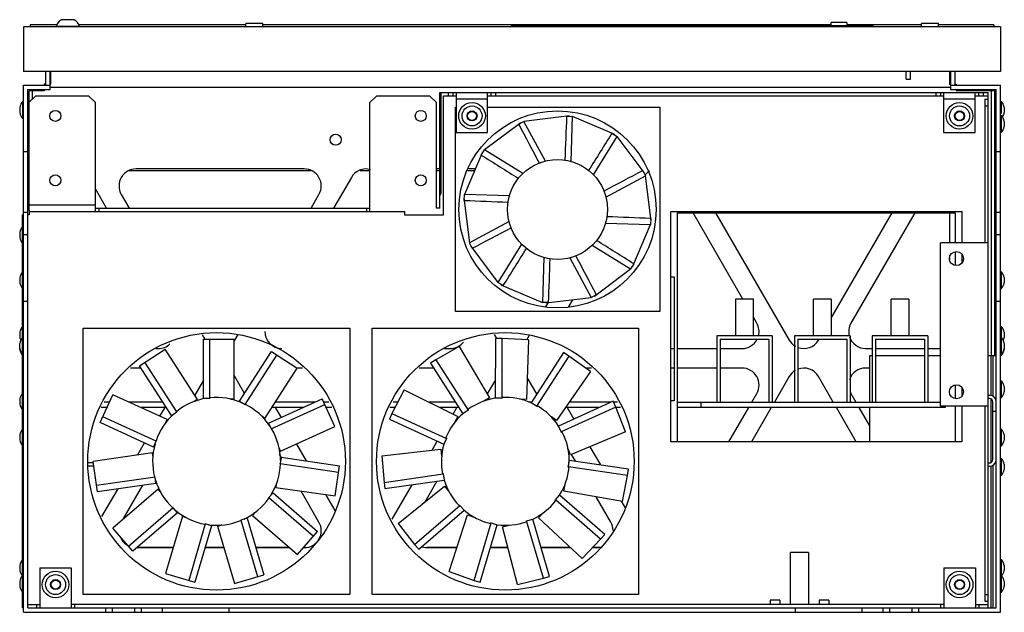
# Model space of a CAD drawing. Header units: millimetres. Extents: x 66 to 510, y 265 to 532.
import ezdxf

# ---------------------------------------------------------------- set-up
doc = ezdxf.new("R2010")
doc.units = ezdxf.units.MM
doc.header["$LTSCALE"] = 51.660007
doc.layers.get('0').update_dxf_attribs({"linetype": 'CONTINUOUS'})

msp = doc.modelspace()

# ---------------------------------------------------------------- linework, layer by layer
at = {"color": 7, "linetype": 'Continuous'}
for p, q in [((67.94, 528.41), (67.94, 508.41)), ((507.94, 528.41), (67.94, 528.41)), ((70.94, 529.41), (70.94, 528.41)), ((83.03, 529.41), (70.94, 529.41)), ((93.14, 528.59), (82.75, 528.59)), ((86.56, 531.66), (85.14, 531.66)), ((89.07, 531.66), (86.81, 531.66)), ((90.74, 531.66), (89.34, 531.66)), ((168.18, 529.41), (92.85, 529.41)), ((168.18, 528.41), (168.18, 529.91)), ((175.7, 529.91), (168.18, 529.91)), ((175.7, 528.41), (175.7, 529.91)), ((431.68, 529.41), (175.7, 529.41)), ((287.53, 528.97), (287.53, 528.41)), ((450.53, 528.97), (287.53, 528.97)), ((438.68, 530.46), (431.68, 530.46)), ((431.68, 528.97), (431.68, 530.46)), ((438.68, 530.46), (438.68, 528.97)), ((472.38, 529.41), (438.68, 529.41)), ((450.53, 528.41), (450.53, 528.97)), ((479.9, 529.91), (472.38, 529.91)), ((472.38, 528.41), (472.38, 529.91)), ((479.9, 528.41), (479.9, 529.91)), ((504.94, 529.41), (479.9, 529.41)), ((504.94, 529.41), (504.94, 528.41)), ((507.94, 528.41), (507.94, 508.41)), ((507.94, 508.41), (67.94, 508.41)), ((77.94, 508.41), (77.94, 502.21)), ((79.94, 500.21), (79.94, 508.41)), ((80.32, 502.61), (80.32, 508.41)), ((465.34, 504.91), (465.34, 508.41)), ((467.34, 504.91), (467.34, 508.41)), ((484.96, 508.41), (484.96, 502.61)), ((485.34, 508.41), (485.34, 500.21)), ((487.34, 508.41), (487.34, 502.21)), ((67.94, 264.71), (67.94, 502.21)), ((67.94, 502.21), (79.94, 502.21)), ((77.29, 502.61), (77.29, 502.21)), ((77.94, 502.61), (77.29, 502.61)), ((80.32, 502.61), (79.94, 502.61)), ((485.34, 501.11), (79.94, 501.11)), ((465.34, 504.91), (467.34, 504.91)), ((484.96, 502.61), (485.34, 502.61)), ((485.34, 502.21), (507.94, 502.21)), ((487.34, 502.61), (487.99, 502.61)), ((487.99, 502.61), (487.99, 502.21)), ((507.94, 264.71), (507.94, 502.21)), ((69.94, 266.71), (69.94, 500.21)), ((69.94, 500.21), (79.94, 500.21)), ((70.41, 494.31), (73.41, 497.31)), ((70.49, 494.39), (70.49, 499.61)), ((77.29, 499.61), (70.49, 499.61)), ((71.99, 495.89), (71.99, 499.61)), ((97.41, 497.31), (73.41, 497.31)), ((77.29, 500.21), (77.29, 499.61)), ((97.41, 497.31), (100.41, 494.31)), ((223.99, 494.31), (226.99, 497.31)), ((250.99, 497.31), (226.99, 497.31)), ((250.99, 497.31), (253.99, 494.31)), ((255.49, 446.81), (255.49, 498.85)), ((255.49, 498.85), (502.39, 498.85)), ((256.04, 454.21), (256.04, 498.85)), ((257.07, 443.81), (257.07, 497.35)), ((257.07, 497.35), (262.74, 497.35)), ((259.34, 497.35), (259.34, 498.85)), ((261.34, 498.85), (261.34, 497.35)), ((262.74, 498.85), (262.74, 480.85)), ((276.94, 480.85), (276.94, 498.85)), ((276.94, 497.35), (482.27, 497.35)), ((278.54, 497.35), (278.54, 498.85)), ((280.54, 498.85), (280.54, 497.35)), ((478.87, 497.35), (478.87, 498.85)), ((480.87, 498.85), (480.87, 497.35)), ((482.27, 498.85), (482.27, 480.85)), ((485.34, 500.21), (505.94, 500.21)), ((487.99, 500.21), (487.99, 499.61)), ((505.39, 499.61), (487.99, 499.61)), ((496.47, 480.85), (496.47, 498.85)), ((496.47, 497.35), (502.39, 497.35)), ((498.07, 497.35), (498.07, 498.85)), ((500.07, 498.85), (500.07, 497.35)), ((502.39, 266.71), (502.39, 498.85)), ((503.89, 380.21), (503.89, 499.61)), ((505.39, 380.21), (505.39, 499.61)), ((505.94, 266.71), (505.94, 500.21)), ((66.29, 492.18), (66.29, 489.84)), ((67.56, 494.77), (67.56, 487.25)), ((67.56, 494.77), (67.94, 494.77)), ((70.41, 494.31), (70.41, 445.71)), ((100.41, 445.31), (100.41, 494.31)), ((223.99, 445.31), (223.99, 494.31)), ((253.99, 446.81), (253.99, 494.31)), ((262.44, 400.21), (262.44, 492.21)), ((262.44, 492.21), (262.74, 492.21)), ((276.94, 495.85), (262.74, 495.85)), ((276.94, 492.21), (354.44, 492.21)), ((354.44, 492.21), (354.44, 400.21)), ((496.47, 495.85), (482.27, 495.85)), ((500.89, 495.85), (502.39, 495.85)), ((500.89, 495.85), (500.89, 431.15)), ((500.89, 492.85), (502.39, 492.85)), ((507.94, 494.77), (508.32, 494.77)), ((508.32, 489.39), (508.32, 494.77)), ((509.59, 492.18), (509.59, 489.84)), ((313.61, 488.34), (293.34, 485.88)), ((312.5, 488.19), (315.2, 488.11)), ((313.64, 488.16), (313.61, 488.34)), ((314.59, 467.85), (315.2, 488.11)), ((333.98, 480.11), (315.2, 488.11)), ((507.94, 488.47), (508.32, 488.47)), ((508.32, 480.95), (508.32, 488.47)), ((67.56, 487.25), (67.94, 487.25)), ((291.85, 485.28), (275.52, 473.01)), ((290.96, 484.6), (293.34, 485.88)), ((291.96, 485.14), (291.85, 485.28)), ((302.95, 468.02), (293.34, 485.88)), ((509.59, 485.88), (509.59, 483.54)), ((262.74, 480.85), (276.94, 480.85)), ((324.59, 461.87), (335.25, 479.12)), ((332.95, 480.54), (335.25, 479.12)), ((333.92, 479.94), (333.98, 480.11)), ((347.51, 462.8), (335.25, 479.12)), ((482.27, 480.85), (496.47, 480.85)), ((507.94, 480.95), (508.32, 480.95)), ((69.94, 472.21), (67.94, 472.21)), ((274.53, 471.75), (266.53, 452.96)), ((274.1, 470.71), (275.52, 473.01)), ((274.7, 471.69), (274.53, 471.75)), ((292.77, 462.36), (275.52, 473.01)), ((507.94, 472.21), (505.94, 472.21)), ((197.58, 463.6), (115.49, 463.6)), ((194.41, 464.45), (118.66, 464.45)), ((223.99, 463.6), (219.51, 463.6)), ((255.49, 464.45), (253.99, 464.45)), ((255.49, 463.6), (253.99, 463.6)), ((271.06, 463.6), (267.86, 463.6)), ((271.42, 464.45), (268.39, 464.45)), ((330.26, 451.7), (348.11, 461.31)), ((346.83, 463.69), (348.11, 461.31)), ((347.37, 462.68), (347.51, 462.8)), ((350.57, 441.04), (348.11, 461.31)), ((215.61, 460.62), (207.64, 446.81)), ((105.43, 446.81), (100.41, 455.51)), ((112.04, 452.97), (115.59, 446.81)), ((197.48, 446.81), (201.03, 452.97)), ((266.45, 450.26), (266.53, 452.96)), ((286.8, 452.36), (266.53, 452.96)), ((70.41, 448.31), (100.41, 448.31)), ((266.48, 451.4), (266.3, 451.37)), ((266.3, 451.37), (268.77, 431.1)), ((67.49, 266.71), (67.49, 443.81)), ((67.94, 443.81), (67.49, 443.81)), ((69.94, 444.87), (67.94, 444.87)), ((70.49, 443.81), (69.94, 443.81)), ((70.49, 445.71), (70.41, 445.71)), ((70.49, 445.71), (70.49, 443.81)), ((70.49, 445.31), (239.57, 445.31)), ((100.41, 446.81), (223.99, 446.81)), ((101.91, 446.81), (101.91, 445.31)), ((222.49, 446.81), (222.49, 445.31)), ((239.57, 445.31), (239.57, 443.81)), ((239.57, 443.81), (257.07, 443.81)), ((255.49, 446.81), (253.99, 446.81)), ((359.44, 445.21), (490.44, 445.21)), ((359.44, 341.51), (359.44, 445.21)), ((362.44, 444.71), (487.44, 444.71)), ((362.44, 341.51), (362.44, 444.71)), ((391.91, 405.81), (369.45, 444.71)), ((379.61, 444.71), (412.72, 387.37)), ((431.64, 397.2), (459.07, 444.71)), ((469.24, 444.71), (440.55, 395.02)), ((485.05, 431.15), (485.05, 444.71)), ((487.44, 444.71), (487.44, 431.15)), ((490.44, 445.21), (490.44, 431.15)), ((507.94, 444.87), (505.94, 444.87)), ((67.94, 440.81), (67.49, 440.81)), ((286.62, 440.71), (268.77, 431.1)), ((330.08, 440.05), (350.35, 439.45)), ((342.34, 420.66), (350.35, 439.45)), ((350.43, 442.15), (350.35, 439.45)), ((350.39, 441.01), (350.57, 441.04)), ((66.29, 435.88), (66.29, 433.54)), ((69.94, 434.71), (67.94, 434.71)), ((507.94, 434.71), (505.94, 434.71)), ((270.05, 428.73), (268.77, 431.1)), ((292.29, 430.54), (281.63, 413.29)), ((324.1, 430.05), (341.35, 419.4)), ((502.39, 431.15), (480.81, 431.15)), ((480.81, 357.65), (480.81, 431.15)), ((269.5, 429.73), (269.36, 429.62)), ((269.36, 429.62), (281.63, 413.29)), ((487.44, 427.03), (487.44, 421.07)), ((490.44, 426.09), (490.44, 422.02)), ((302.28, 424.56), (301.68, 404.3)), ((313.93, 424.39), (323.54, 406.53)), ((342.77, 421.7), (341.35, 419.4)), ((485.05, 423.49), (485.05, 424.61)), ((325.03, 407.13), (341.35, 419.4)), ((342.17, 420.72), (342.34, 420.66)), ((507.94, 418.07), (508.32, 418.07)), ((508.32, 410.55), (508.32, 418.07)), ((66.29, 415.48), (66.29, 413.14)), ((283.93, 411.87), (281.63, 413.29)), ((282.96, 412.47), (282.89, 412.3)), ((282.89, 412.3), (301.68, 404.3)), ((359.44, 415.91), (360.94, 415.91)), ((360.94, 415.91), (360.94, 360.01)), ((509.59, 415.48), (509.59, 413.14)), ((507.94, 410.55), (508.32, 410.55)), ((69.94, 404.71), (67.94, 404.71)), ((304.38, 404.22), (301.68, 404.3)), ((303.2, 402.32), (304.28, 404.19)), ((303.24, 404.25), (303.27, 404.07)), ((303.27, 404.07), (323.54, 406.53)), ((315.2, 405.52), (313.29, 402.21)), ((325.92, 407.81), (323.54, 406.53)), ((324.91, 407.27), (325.03, 407.13)), ((396.64, 405.81), (388.64, 405.81)), ((388.64, 405.81), (388.64, 389.31)), ((396.64, 389.31), (396.64, 405.81)), ((431.64, 405.81), (423.64, 405.81)), ((423.64, 389.31), (423.64, 405.81)), ((431.64, 405.81), (431.64, 389.31)), ((466.64, 405.81), (458.64, 405.81)), ((458.64, 389.31), (458.64, 405.81)), ((466.64, 405.81), (466.64, 389.31)), ((507.94, 404.71), (505.94, 404.71)), ((354.44, 400.21), (262.44, 400.21)), ((398.14, 395.02), (396.64, 397.62)), ((66.29, 390.88), (66.29, 388.54)), ((94.94, 272.71), (94.94, 392.71)), ((94.94, 392.71), (214.94, 392.71)), ((214.94, 392.71), (214.94, 272.71)), ((224.94, 272.71), (224.94, 392.71)), ((224.94, 392.71), (344.94, 392.71)), ((344.94, 392.71), (344.94, 272.71)), ((507.94, 393.47), (508.32, 393.47)), ((508.32, 388.54), (508.32, 393.47)), ((509.59, 390.88), (509.59, 388.54)), ((66.29, 383.09), (66.29, 385.88)), ((148.49, 389.83), (149.71, 387.72)), ((149, 361.17), (149.02, 387.72)), ((149.02, 387.72), (162.8, 387.71)), ((151.89, 361.16), (151.9, 387.71)), ((162.78, 360.8), (162.8, 387.71)), ((163.16, 387.37), (164.59, 389.84)), ((279.9, 389.83), (280.9, 388.09)), ((280.49, 388.09), (280.43, 361.15)), ((283.35, 388.08), (280.49, 388.09)), ((283.35, 388.08), (283.31, 361.15)), ((295.32, 387.46), (283.35, 388.08)), ((295.32, 387.46), (294.44, 360.64)), ((294.64, 387.5), (295.81, 389.52)), ((405.14, 389.31), (380.14, 389.31)), ((380.14, 389.31), (380.14, 359.41)), ((381.64, 387.81), (403.64, 387.81)), ((381.64, 387.81), (381.64, 359.41)), ((403.64, 387.81), (403.64, 359.41)), ((405.14, 389.31), (405.14, 359.41)), ((440.14, 389.31), (415.14, 389.31)), ((415.14, 389.31), (415.14, 359.41)), ((416.64, 387.81), (438.64, 387.81)), ((416.64, 387.81), (416.64, 359.41)), ((425.97, 387.37), (426.22, 387.81)), ((438.64, 387.81), (438.64, 359.41)), ((440.14, 389.31), (440.14, 359.41)), ((475.14, 389.31), (450.14, 389.31)), ((450.14, 389.31), (450.14, 359.41)), ((451.64, 387.81), (473.64, 387.81)), ((451.64, 387.81), (451.64, 359.41)), ((473.64, 387.81), (473.64, 359.41)), ((475.14, 389.31), (475.14, 359.41)), ((507.94, 388.47), (508.32, 388.47)), ((508.32, 380.5), (508.32, 388.47)), ((509.59, 385.88), (509.59, 383.09)), ((120.23, 375.79), (131.83, 383.23)), ((127.59, 383.55), (128.71, 383.55)), ((146.36, 360.58), (131.83, 383.23)), ((165.32, 359.86), (179.69, 382.19)), ((179.69, 382.19), (191.28, 374.73)), ((264.08, 384.39), (253.67, 378.44)), ((257.6, 383.55), (260.11, 383.55)), ((264.08, 384.39), (277.84, 361.34)), ((311.13, 381.71), (296.52, 359.08)), ((313.54, 380.16), (311.13, 381.71)), ((359.44, 383.55), (360.94, 383.55)), ((362.44, 383.55), (380.14, 383.55)), ((381.64, 383.55), (391.52, 383.55)), ((447.17, 383.55), (450.14, 383.55)), ((451.64, 383.55), (473.64, 383.55)), ((475.14, 383.55), (480.81, 383.55)), ((136.99, 355), (122.65, 377.35)), ((167.75, 358.3), (182.12, 380.63)), ((253.67, 378.44), (251.26, 376.9)), ((251.26, 376.9), (265.77, 354.2)), ((253.67, 378.44), (268.19, 355.75)), ((313.54, 380.16), (298.94, 357.52)), ((323.27, 373.16), (313.54, 380.16)), ((450.14, 380.21), (448.94, 380.21)), ((448.94, 380.21), (448.94, 359.41)), ((473.64, 380.21), (451.64, 380.21)), ((480.81, 380.21), (475.14, 380.21)), ((505.94, 380.21), (502.39, 380.21)), ((503.69, 362.51), (503.69, 380.21)), ((504.44, 380.21), (504.44, 361.89)), ((507.94, 380.95), (508.32, 380.95)), ((507.94, 380.5), (508.32, 380.5)), ((120.89, 374.75), (116.17, 374.75)), ((134.57, 353.44), (120.23, 375.79)), ((176.72, 352.1), (191.28, 374.73)), ((193.69, 374.75), (191.28, 374.75)), ((252.63, 374.75), (246.18, 374.75)), ((323.27, 373.16), (308.03, 351.07)), ((323.69, 374.75), (321.06, 374.75)), ((360.94, 374.75), (359.44, 374.75)), ((380.14, 374.75), (362.44, 374.75)), ((391.52, 374.75), (381.64, 374.75)), ((448.94, 374.75), (447.17, 374.75)), ((149.01, 369.36), (145.09, 362.57)), ((167.55, 363.32), (163.16, 370.92)), ((280.44, 369.42), (276.79, 363.09)), ((299.1, 363.07), (294.77, 370.57)), ((412.72, 370.92), (406.07, 359.41)), ((432.61, 359.41), (425.97, 370.92)), ((507.94, 368.97), (508.32, 368.97)), ((508.32, 361.45), (508.32, 368.97)), ((239.45, 364.91), (233.91, 354.28)), ((239.45, 364.91), (263.49, 352.96)), ((487.44, 367.03), (487.44, 361.01)), ((490.44, 366.09), (490.44, 362.02)), ((509.59, 366.38), (509.59, 364.04)), ((66.29, 360.88), (66.29, 358.54)), ((102.45, 350.19), (108.19, 362.72)), ((106.67, 359.41), (104.39, 359.41)), ((132.66, 351.52), (108.19, 362.72)), ((130.73, 359.41), (115.41, 359.41)), ((146.36, 360.58), (144.86, 359.69)), ((145.12, 359.79), (146.36, 360.58)), ((149, 361.17), (151.89, 361.16)), ((149, 361.17), (150.25, 361.12)), ((152.01, 361.16), (151.89, 361.16)), ((152.01, 361.16), (152.01, 361.36)), ((162.78, 360.8), (161.04, 360.85)), ((161.31, 360.8), (162.78, 360.8)), ((165.32, 359.86), (166.35, 359.15)), ((165.32, 359.86), (167.75, 358.3)), ((178.35, 349.94), (202.51, 360.96)), ((199.11, 359.41), (181.42, 359.41)), ((208.23, 348.42), (202.51, 360.96)), ((205.48, 359.41), (203.21, 359.41)), ((236.59, 359.41), (234.4, 359.41)), ((262.43, 359.41), (250.51, 359.41)), ((277.84, 361.34), (275.19, 359.81)), ((277.84, 361.34), (275.37, 359.87)), ((283.31, 361.15), (280.43, 361.15)), ((283.55, 361.13), (283.31, 361.15)), ((283.55, 361.47), (283.55, 361.13)), ((294.44, 360.64), (291.38, 360.78)), ((294.44, 360.64), (291.57, 360.74)), ((296.73, 359.41), (295.56, 359.41)), ((298.94, 357.52), (296.52, 359.08)), ((333.46, 359.78), (308.93, 348.64)), ((332.66, 359.41), (313.79, 359.41)), ((334.65, 357.17), (333.46, 359.78)), ((335.48, 359.41), (333.63, 359.41)), ((360.94, 360.01), (359.44, 360.01)), ((362.44, 359.41), (480.81, 359.41)), ((372.94, 359.41), (372.94, 357.01)), ((395.91, 359.41), (398.14, 363.27)), ((440.55, 363.27), (442.78, 359.41)), ((502.39, 362.51), (502.94, 362.51)), ((502.94, 361.01), (502.39, 361.01)), ((503.69, 332.21), (503.69, 360.81)), ((504.44, 333.51), (504.44, 359.51)), ((507.94, 361.45), (508.32, 361.45)), ((105.57, 357.01), (103, 357.01)), ((132.27, 357.01), (120.66, 357.01)), ((129.41, 353.01), (131.72, 357.01)), ((134.57, 353.44), (136.99, 355)), ((137.09, 355.06), (136.99, 355.23)), ((137.09, 355.06), (136.99, 355)), ((167.85, 358.23), (167.75, 358.3)), ((167.85, 358.23), (167.96, 358.4)), ((179.55, 347.31), (203.7, 358.34)), ((193.85, 357.01), (179.88, 357.01)), ((181.35, 357.01), (183.96, 352.5)), ((206.87, 357.01), (204.31, 357.01)), ((235.34, 357.01), (233.01, 357.01)), ((263.97, 357.01), (255.34, 357.01)), ((261.39, 354.01), (263.12, 357.01)), ((268.19, 355.75), (265.77, 354.2)), ((268.41, 355.87), (268.19, 355.75)), ((268.41, 355.87), (268.22, 356.16)), ((299.14, 357.37), (298.94, 357.52)), ((299.14, 357.37), (299.32, 357.66)), ((334.65, 357.17), (310.12, 346.01)), ((327.38, 357.01), (312.13, 357.01)), ((312.76, 357.01), (315.79, 351.75)), ((339.06, 346.02), (334.65, 357.17)), ((336.86, 357.01), (334.71, 357.01)), ((482.94, 357.01), (362.44, 357.01)), ((385.58, 341.51), (394.53, 357.01)), ((404.69, 357.01), (395.74, 341.51)), ((442.95, 341.51), (434, 357.01)), ((444.16, 357.01), (448.94, 348.73)), ((448.94, 357.01), (448.94, 341.51)), ((502.39, 357.65), (480.81, 357.65)), ((482.94, 357.65), (482.94, 357.01)), ((487.44, 357.65), (487.44, 341.51)), ((490.44, 357.65), (490.44, 341.51)), ((500.89, 357.65), (500.89, 269.71)), ((505.94, 355.11), (504.44, 355.11)), ((127.79, 341.76), (103.65, 352.81)), ((132.66, 351.52), (131.88, 349.97)), ((132.05, 350.19), (132.66, 351.52)), ((134.57, 353.44), (135.63, 354.08)), ((176.72, 352.1), (175.29, 353.09)), ((175.49, 352.89), (176.72, 352.1)), ((233.91, 354.28), (232.72, 351.68)), ((232.72, 351.68), (257.19, 340.42)), ((233.91, 354.28), (258.4, 343.04)), ((263.49, 352.96), (262.09, 350.23)), ((263.49, 352.96), (262.2, 350.38)), ((308.03, 351.07), (305.53, 352.84)), ((308.03, 351.07), (305.66, 352.71)), ((126.59, 339.14), (102.45, 350.19)), ((178.35, 349.94), (179.55, 347.31)), ((178.35, 349.94), (178.83, 348.8)), ((179.59, 347.21), (179.55, 347.31)), ((179.59, 347.21), (179.78, 347.29)), ((183.74, 337.25), (208.23, 348.42)), ((310.12, 346.01), (308.93, 348.64)), ((310.22, 345.79), (310.12, 346.01)), ((310.22, 345.79), (310.53, 345.93)), ((339.06, 346.02), (314.29, 335.67)), ((507.94, 347.27), (508.32, 347.27)), ((508.32, 339.75), (508.32, 347.27)), ((66.29, 344.68), (66.29, 342.34)), ((126.59, 339.14), (127.79, 341.76)), ((127.85, 341.87), (127.66, 341.95)), ((127.85, 341.87), (127.79, 341.76)), ((251.98, 337.72), (254.31, 341.75)), ((258.4, 343.04), (257.19, 340.42)), ((258.51, 343.26), (258.2, 343.4)), ((258.51, 343.26), (258.4, 343.04)), ((490.44, 341.51), (359.44, 341.51)), ((509.59, 344.68), (509.59, 342.34)), ((119.32, 335.53), (122.48, 341.02)), ((126.59, 339.14), (127.14, 340.24)), ((183.74, 337.25), (183.08, 338.84)), ((183.14, 338.58), (183.74, 337.25)), ((190.88, 340.51), (195.26, 332.92)), ((229.27, 335.21), (255.94, 338.15)), ((255.94, 338.15), (256.26, 335.29)), ((255.94, 338.15), (256.24, 335.1)), ((314.29, 335.67), (313.15, 338.52)), ((314.29, 335.67), (313.19, 338.33)), ((322.98, 339.3), (327.72, 331.1)), ((507.94, 339.75), (508.32, 339.75)), ((126.03, 336.49), (99.39, 332.69)), ((101.33, 319.04), (99.39, 332.69)), ((126.03, 336.49), (126.21, 334.78)), ((126.23, 335.05), (126.03, 336.49)), ((184.18, 334.52), (183.32, 336.01)), ((183.95, 334.55), (183.54, 331.7)), ((183.95, 334.55), (183.73, 333.35)), ((183.95, 334.55), (210.23, 330.77)), ((229.27, 335.21), (230.35, 323.27)), ((313.32, 330.29), (313.74, 333.14)), ((340.39, 329.25), (313.74, 333.14)), ((316.62, 332.72), (314.8, 335.88)), ((507.94, 333.97), (508.32, 333.97)), ((508.32, 326.45), (508.32, 333.97)), ((99.39, 332.01), (96.94, 332.01)), ((99.7, 330.51), (97.33, 330.51)), ((183.52, 331.58), (183.54, 331.7)), ((183.52, 331.58), (183.72, 331.55)), ((183.54, 331.7), (209.82, 327.91)), ((208.26, 317.13), (210.23, 330.77)), ((313.28, 330.05), (313.32, 330.29)), ((313.28, 330.05), (313.61, 330)), ((339.98, 326.42), (313.32, 330.29)), ((339.98, 326.42), (340.39, 329.25)), ((502.39, 332.01), (502.94, 332.01)), ((502.39, 330.51), (502.94, 330.51)), ((503.69, 266.71), (503.69, 330.51)), ((504.44, 331.13), (504.44, 266.71)), ((509.59, 331.38), (509.59, 329.04)), ((127.21, 325.65), (100.93, 321.9)), ((127.2, 325.77), (127, 325.74)), ((127.2, 325.77), (127.21, 325.65)), ((127.62, 322.8), (127.21, 325.65)), ((127.62, 322.8), (127.49, 324.01)), ((230.35, 323.27), (257.02, 327.05)), ((230.75, 320.44), (257.42, 324.2)), ((254.07, 323.73), (248.67, 314.38)), ((257, 327.3), (256.66, 327.25)), ((257, 327.3), (257.02, 327.05)), ((257.02, 327.05), (257.42, 324.2)), ((337.67, 314.66), (339.98, 326.42)), ((507.94, 326.45), (508.32, 326.45)), ((127.62, 322.8), (101.33, 319.04)), ((103.34, 307.85), (110.56, 320.36)), ((128.57, 320.26), (108.22, 302.66)), ((121.63, 321.94), (112.78, 306.61)), ((129.52, 319.17), (128.57, 320.26)), ((128.57, 320.26), (129.65, 318.94)), ((181.63, 320.96), (181.93, 322.65)), ((181.83, 322.4), (181.63, 320.96)), ((181.63, 320.96), (208.26, 317.13)), ((201.03, 305.32), (192.95, 319.33)), ((230.35, 323.27), (230.75, 320.44)), ((234.04, 306.63), (243.01, 322.17)), ((236.75, 304.72), (257.6, 321.61)), ((257.6, 321.61), (259.41, 319.37)), ((257.6, 321.61), (259.5, 319.21)), ((311.24, 319.34), (311.81, 322.35)), ((311.24, 319.34), (311.74, 322.17)), ((337.67, 314.66), (311.24, 319.34)), ((178.37, 316.31), (178.45, 316.4)), ((178.37, 316.31), (178.52, 316.18)), ((180.34, 318.58), (178.45, 316.4)), ((178.45, 316.4), (198.51, 299.01)), ((180.34, 318.58), (179.52, 317.69)), ((180.34, 318.58), (200.4, 301.19)), ((204.03, 317.74), (208.15, 310.61)), ((307.34, 315.15), (307.51, 315.33)), ((307.34, 315.15), (307.6, 314.93)), ((307.51, 315.33), (309.4, 317.51)), ((327.85, 297.67), (307.51, 315.33)), ((329.73, 299.83), (309.4, 317.51)), ((332.44, 305.32), (325.84, 316.75)), ((337.16, 314.75), (338.85, 311.82)), ((135.43, 311.78), (115.34, 294.42)), ((135.35, 311.88), (135.2, 311.74)), ((135.35, 311.88), (135.43, 311.78)), ((137.31, 309.6), (135.43, 311.78)), ((137.31, 309.6), (136.56, 310.54)), ((244.11, 295.26), (264.51, 312.86)), ((245.98, 293.09), (266.39, 310.68)), ((264.36, 313.05), (264.1, 312.83)), ((264.36, 313.05), (264.51, 312.86)), ((264.51, 312.86), (266.39, 310.68)), ((137.31, 309.6), (117.23, 292.24)), ((139.52, 307.97), (131.94, 282.14)), ((140.9, 307.56), (139.52, 307.97)), ((139.52, 307.97), (141.13, 307.43)), ((165.79, 306.25), (165.9, 306.28)), ((165.79, 306.25), (165.85, 306.05)), ((168.67, 307.09), (165.9, 306.28)), ((165.9, 306.28), (173.38, 280.81)), ((168.67, 307.09), (167.51, 306.79)), ((168.67, 307.09), (176.15, 281.62)), ((171.04, 308.4), (172.19, 309.65)), ((171.98, 309.49), (171.04, 308.4)), ((171.04, 308.4), (191.38, 290.78)), ((259.59, 283.08), (267.97, 308.57)), ((267.97, 308.57), (270.71, 307.67)), ((267.97, 308.57), (270.87, 307.58)), ((294.3, 305.83), (294.54, 305.89)), ((294.54, 305.89), (297.3, 306.7)), ((302.1, 280.03), (294.54, 305.89)), ((304.85, 280.83), (297.3, 306.7)), ((299.84, 307.24), (301.95, 309.47)), ((299.84, 307.24), (301.79, 309.35)), ((319.54, 289.02), (299.84, 307.24)), ((117.23, 292.24), (108.22, 302.66)), ((149.87, 304.55), (142.4, 279.07)), ((152.64, 303.74), (145.17, 278.26)), ((149.76, 304.59), (149.7, 304.39)), ((149.76, 304.59), (149.87, 304.55)), ((152.64, 303.74), (149.87, 304.55)), ((152.64, 303.74), (151.5, 304.11)), ((157.36, 304.15), (155.34, 303.56)), ((155.34, 303.56), (156.98, 303.98)), ((155.34, 303.56), (162.93, 277.74)), ((236.75, 304.72), (244.11, 295.26)), ((270.9, 279.12), (278.52, 304.96)), ((273.65, 278.3), (281.28, 304.14)), ((278.29, 305.04), (278.19, 304.71)), ((278.29, 305.04), (278.52, 304.96)), ((278.52, 304.96), (281.28, 304.14)), ((283.71, 303.23), (286.69, 303.96)), ((283.71, 303.23), (286.5, 303.95)), ((290.44, 277.25), (283.71, 303.23)), ((294.3, 305.83), (294.39, 305.5)), ((191.38, 290.78), (200.4, 301.19)), ((319.54, 289.02), (327.85, 297.67)), ((327.85, 297.67), (329.73, 299.83)), ((119.09, 293.85), (135.38, 293.85)), ((135.41, 293.96), (119.23, 293.96)), ((149.74, 293.85), (158.2, 293.85)), ((158.16, 293.96), (149.77, 293.96)), ((187.7, 293.96), (172.53, 293.96)), ((172.56, 293.85), (187.83, 293.85)), ((194.04, 293.85), (194.41, 293.85)), ((194.84, 293.96), (194.14, 293.96)), ((244.11, 295.26), (245.98, 293.09)), ((263.17, 293.96), (249.64, 293.96)), ((250.07, 293.85), (263.13, 293.85)), ((278.24, 293.85), (286.14, 293.85)), ((286.11, 293.96), (278.27, 293.96)), ((314.2, 293.96), (301.02, 293.96)), ((301.05, 293.85), (314.32, 293.85)), ((324.18, 293.85), (325.81, 293.85)), ((327.64, 293.96), (324.29, 293.96)), ((421.39, 291.71), (413.39, 291.71)), ((413.39, 268.21), (413.39, 291.71)), ((421.39, 291.71), (421.39, 268.21)), ((507.94, 288.47), (508.32, 288.47)), ((508.32, 273.75), (508.32, 288.47)), ((66.29, 285.88), (66.29, 283.54)), ((75.34, 284.71), (75.34, 266.71)), ((75.34, 284.71), (89.54, 284.71)), ((89.54, 284.71), (89.54, 266.71)), ((482.37, 284.71), (496.57, 284.71)), ((482.37, 284.71), (482.37, 266.71)), ((496.57, 284.71), (496.57, 266.71)), ((509.59, 285.88), (509.59, 283.54)), ((131.94, 282.14), (145.17, 278.26)), ((162.93, 277.74), (176.15, 281.62)), ((259.59, 283.08), (270.9, 279.12)), ((290.44, 277.25), (302.1, 280.03)), ((302.1, 280.03), (304.85, 280.83)), ((507.94, 280.95), (508.32, 280.95)), ((66.29, 278.68), (66.29, 276.34)), ((270.9, 279.12), (273.65, 278.3)), ((509.59, 278.68), (509.59, 276.34)), ((67.94, 272.71), (67.49, 272.71)), ((214.94, 272.71), (94.94, 272.71)), ((344.94, 272.71), (224.94, 272.71)), ((500.89, 272.71), (502.39, 272.71)), ((507.94, 273.75), (508.32, 273.75)), ((67.94, 269.71), (67.49, 269.71)), ((67.49, 268.21), (67.94, 268.21)), ((67.94, 266.71), (67.49, 266.71)), ((69.94, 268.21), (75.34, 268.21)), ((69.94, 266.71), (505.94, 266.71)), ((73.84, 268.21), (73.84, 266.71)), ((482.37, 268.21), (89.54, 268.21)), ((91.04, 268.21), (91.04, 266.71)), ((104.94, 266.71), (104.94, 264.71)), ((107.94, 266.71), (107.94, 264.71)), ((117.94, 266.71), (117.94, 264.71)), ((120.94, 266.71), (120.94, 264.71)), ((130.44, 266.71), (130.44, 264.71)), ((160.44, 266.71), (160.44, 264.71)), ((408.59, 270.21), (404.19, 270.21)), ((404.19, 270.21), (404.19, 268.21)), ((408.59, 270.21), (408.59, 268.21)), ((415.44, 266.71), (415.44, 264.71)), ((430.59, 270.21), (426.19, 270.21)), ((426.19, 270.21), (426.19, 268.21)), ((430.59, 270.21), (430.59, 268.21)), ((445.44, 266.71), (445.44, 264.71)), ((454.94, 266.71), (454.94, 264.71)), ((457.94, 266.71), (457.94, 264.71)), ((467.94, 266.71), (467.94, 264.71)), ((470.94, 266.71), (470.94, 264.71)), ((480.87, 268.21), (480.87, 266.71)), ((496.57, 268.21), (502.39, 268.21)), ((498.07, 268.21), (498.07, 266.71)), ((500.89, 269.71), (502.39, 269.71)), ((67.94, 264.71), (507.94, 264.71))]:
    msp.add_line(p, q, dxfattribs=at)
for centre, radius in [((269.94, 488.35), 6), ((269.94, 488.35), 4.5), ((489.44, 488.35), 6), ((489.44, 488.35), 4.5), ((82.36, 488.35), 2.48), ((246.89, 488.35), 2.48), ((308.44, 446.21), 44.4), ((269.94, 488.35), 2.25), ((269.94, 488.35), 2.01), ((489.44, 488.35), 2.25), ((489.44, 488.35), 2.01), ((208.57, 477.59), 2.5), ((308.44, 446.21), 22.5), ((82.36, 459.35), 2.48), ((246.89, 459.35), 2.48), ((488.04, 424.05), 3.17), ((154.94, 332.71), 58), ((284.94, 332.71), 58), ((488.04, 364.05), 3.17), ((82.44, 277.21), 6), ((82.44, 277.21), 4.5), ((82.44, 277.21), 2.25), ((489.47, 277.21), 6), ((489.47, 277.21), 4.5), ((489.47, 277.21), 2.25), ((82.44, 277.21), 2.01), ((489.47, 277.21), 2.01)]:
    msp.add_circle(centre, radius, dxfattribs=at)
for centre, radius, start, end in [((86.85, 527.86), 4.16, 114.1606, 169.8749), ((89.04, 527.86), 4.17, 10.1251, 65.8394), ((71.96, 491.01), 5.79, 139.4882, 168.3501), ((503.92, 491.01), 5.79, 11.6499, 40.5118), ((71.96, 491.01), 5.79, 191.6499, 220.5118), ((9510.43, 127.71), 9204.99, 177.755647, 177.878565), ((503.92, 484.71), 5.79, 11.6499, 40.5118), ((503.92, 491.01), 5.79, 327.0063, 348.3501), ((8436.84, 4771.38), 9204.99, 207.755647, 207.878565), ((503.92, 484.71), 5.79, 319.4882, 348.3501), ((8118.35, -4430.61), 9204.99, 147.755647, 147.878565), ((5185.25, 8256.12), 9204.99, 237.755647, 237.878565), ((118.66, 456.8), 7.65, 90, 210), ((194.41, 456.8), 7.65, 330, 90), ((222.24, 456.8), 7.65, 74.4457, 150), ((4633.61, -7682.2), 9204.99, 117.755647, 117.878565), ((353.64, 456.8), 7.65, 119.9846, 137.1017), ((253.04, 454.21), 3, 324.7525, 360), ((626.93, 9648.19), 9204.99, 267.755647, 267.878565), ((-10.05, -8755.78), 9204.99, 87.755647, 87.878565), ((71.96, 434.71), 5.79, 139.4882, 168.3501), ((-4016.73, 8574.61), 9204.99, 297.755647, 297.878565), ((71.96, 434.71), 5.79, 191.6499, 220.5118), ((-4568.38, -7363.7), 9204.99, 57.755647, 57.878565), ((-7501.47, 5323.02), 9204.99, 327.755647, 327.878565), ((-8893.55, 764.7), 9204.99, 357.755647, 357.878565), ((-7819.96, -3878.97), 9204.99, 27.755647, 27.878565), ((71.96, 414.31), 5.79, 139.4882, 168.3501), ((503.92, 414.31), 5.79, 11.6499, 40.5118), ((71.96, 414.31), 5.79, 191.6499, 220.5118), ((503.92, 414.31), 5.79, 319.4882, 348.3501), ((391.52, 391.2), 7.65, 345.1869, 30), ((447.17, 391.2), 7.65, 150, 195.0315), ((71.96, 389.71), 5.79, 139.4882, 168.3501), ((184.36, 391.2), 7.65, 180, 270), ((503.92, 389.71), 5.79, 11.6499, 40.5118), ((71.96, 389.71), 5.79, 191.6499, 205.4429), ((71.96, 384.71), 5.79, 139.4882, 168.3501), ((156.54, 391.2), 7.65, 323.7899, 330), ((260.11, 391.2), 7.65, 270, 321.5822), ((391.52, 391.2), 7.65, 270, 333.4233), ((419.34, 391.2), 7.65, 210, 240.012), ((419.34, 391.2), 7.65, 248.8139, 330), ((447.17, 391.2), 7.65, 198.0872, 270), ((503.92, 384.71), 5.79, 11.6499, 40.5118), ((503.92, 389.71), 5.79, 334.5419, 348.3501), ((71.96, 384.71), 5.79, 191.6499, 220.5118), ((71.96, 384.26), 5.79, 191.6499, 220.5118), ((128.71, 391.2), 7.65, 270, 313.0722), ((503.92, 384.71), 5.79, 319.4882, 348.3501), ((503.92, 384.26), 5.79, 319.4882, 348.3501), ((391.52, 367.1), 7.65, 330, 90), ((419.34, 367.1), 7.65, 119.988, 150), ((419.34, 367.1), 7.65, 30, 111.1861), ((447.17, 367.1), 7.65, 90, 161.9136), ((156.54, 367.1), 7.65, 30, 36.3577), ((503.92, 365.21), 5.79, 11.6499, 40.5118), ((447.17, 367.1), 7.65, 202.7733, 210), ((503.92, 365.21), 5.79, 319.4882, 348.3501), ((71.96, 359.71), 5.79, 139.4882, 168.3501), ((154.94, 332.71), 28.8, 98.8575, 128.5631), ((154.94, 332.71), 28.8, 66.1474, 95.8483), ((284.94, 332.71), 28.8, 99.0193, 125.4842), ((284.94, 332.71), 28.8, 66.2993, 92.7642), ((502.94, 359.51), 3, 0, 90), ((502.94, 359.51), 1.5, 0, 90), ((71.96, 359.71), 5.79, 191.6499, 220.5118), ((154.94, 332.71), 28.8, 33.4595, 63.1335), ((284.94, 332.71), 28.8, 33.5793, 60.0442), ((154.94, 332.71), 28.8, 131.5873, 161.2795), ((284.94, 332.71), 28.8, 131.7393, 158.2042), ((71.96, 343.51), 5.79, 139.4882, 168.3501), ((154.94, 332.71), 28.8, 0.7709, 30.4171), ((284.94, 332.71), 28.8, 0.8593, 27.3242), ((503.92, 343.51), 5.79, 11.6499, 40.5118), ((71.96, 343.51), 5.79, 191.6499, 220.5118), ((503.92, 343.51), 5.79, 319.4882, 348.3501), ((154.94, 332.71), 28.8, 164.3362, 193.9987), ((284.94, 332.71), 28.8, 164.4593, 190.9242), ((502.94, 333.51), 3, 270, 360), ((502.94, 333.51), 1.5, 270, 360), ((503.92, 330.21), 5.79, 11.6499, 40.5118), ((154.94, 332.71), 28.8, 328.0771, 357.6979), ((284.94, 332.71), 28.8, 328.1393, 354.6042), ((503.92, 330.21), 5.79, 319.4882, 348.3501), ((154.94, 332.71), 28.8, 197.0854, 226.721), ((284.94, 332.71), 28.8, 197.1793, 223.6442), ((154.94, 332.71), 28.8, 295.3756, 324.9756), ((284.94, 332.71), 28.8, 295.4193, 321.8842), ((154.94, 332.71), 28.8, 229.8368, 259.5256), ((284.94, 332.71), 28.8, 229.8993, 256.4442), ((154.94, 332.71), 28.8, 262.6555, 292.251), ((194.41, 301.5), 7.65, 270, 30), ((284.94, 332.71), 28.8, 262.6993, 289.1642), ((325.81, 301.5), 7.65, 0, 30), ((118.66, 301.5), 7.65, 203.5737, 241.1216), ((250.07, 301.5), 7.65, 250.7786, 270), ((325.81, 301.5), 7.65, 270, 289.4523), ((71.96, 284.71), 5.79, 139.4882, 168.3501), ((503.92, 284.71), 5.79, 11.6499, 40.5118), ((71.96, 284.71), 5.79, 191.6499, 220.5118), ((71.96, 277.51), 5.79, 142.1635, 168.3501), ((503.92, 284.71), 5.79, 319.4882, 348.3501), ((503.92, 277.51), 5.79, 11.6499, 38.4916), ((71.96, 277.51), 5.79, 191.6499, 220.5118), ((503.92, 277.51), 5.79, 319.4882, 348.3501)]:
    msp.add_arc(centre, radius, start, end, dxfattribs=at)
for points in [[(86.81, 531.67), (86.73, 531.66), (86.65, 531.68), (86.57, 531.66)], [(89.34, 531.66), (89.26, 531.66), (89.17, 531.67), (89.09, 531.69)], [(313.28, 330.05), (313.43, 331.08), (313.58, 332.11), (313.74, 333.14)]]:
    msp.add_open_spline(points, degree=3, dxfattribs=at)

doc.saveas('drawing.dxf')
